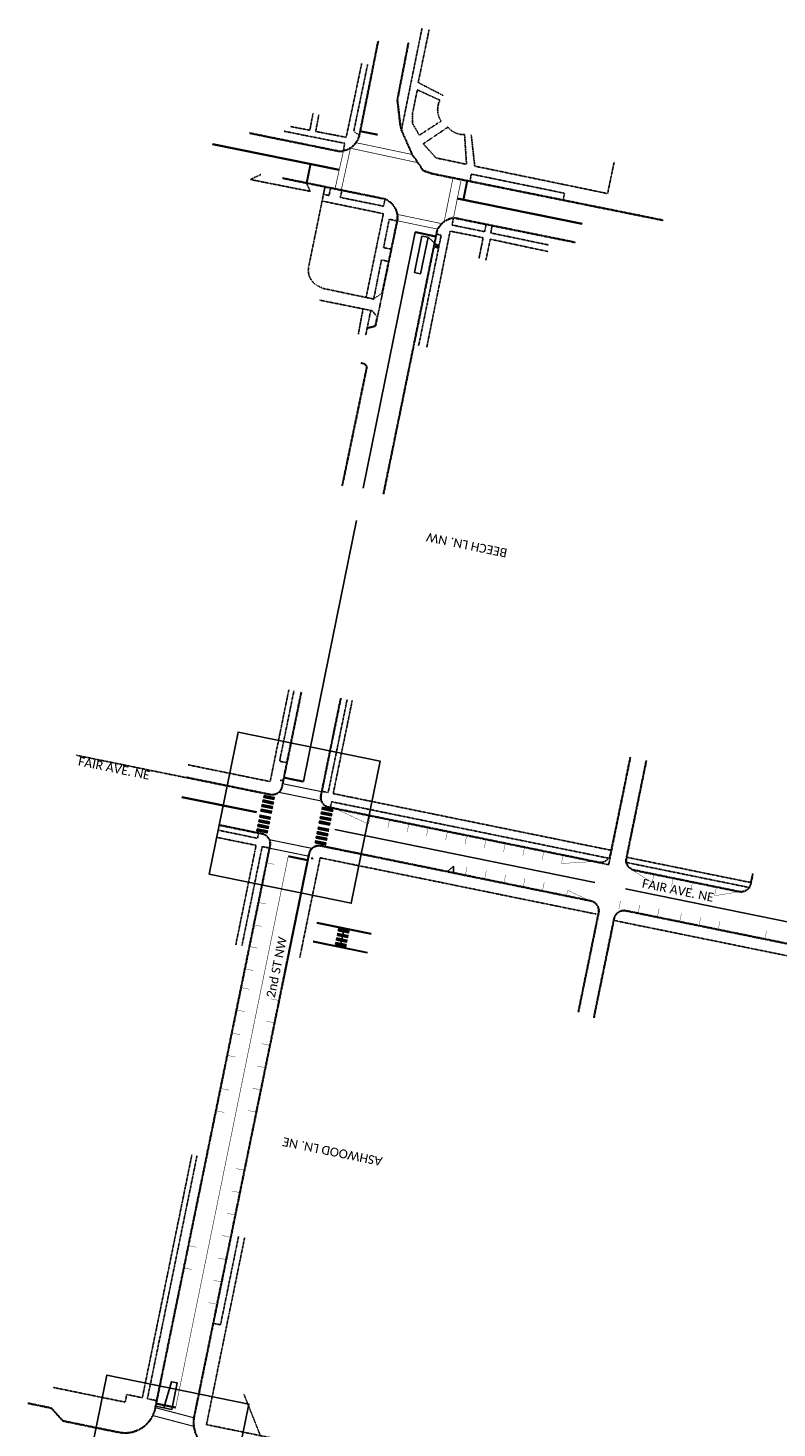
# Model space of a CAD drawing. Header units: feet. Extents: x 2255000 to 2274811, y 288595 to 315000.
# Tile 7 of 13: x 2261028 to 2261751, y 301750 to 303101. Entities that reach past the tile are written whole.
import ezdxf

# ---------------------------------------------------------------- set-up
doc = ezdxf.new("R2010")
doc.units = ezdxf.units.FT
doc.header["$MEASUREMENT"] = 0
for name, pattern in [('dsolidcl', [0]), ('OhDOT_USTN1', [0.055, 0.014, -0.041]), ('OhDOT_USTN3', [0.22, 0.165, -0.055]), ('OhDOT_USTN5', [0.11, 0.055, -0.055])]:
    doc.linetypes.add(name, pattern=pattern)
for name, color, linetype in [('PM_P_CL_Double_Solid', 2, 'dsolidcl'), ('PM_P_Crosswalk', 7, 'Continuous'), ('PM_P_Parking_Lot_Stall', 7, 'Continuous'), ('PM_P_Stop_Line', 7, 'Continuous'), ('PV_X_Curb', 120, 'OhDOT_USTN1'), ('PV_X_Driveway', 7, 'OhDOT_USTN5'), ('PV_X_EOP', 7, 'OhDOT_USTN3'), ('PV_X_Walk', 120, 'OhDOT_USTN5'), ('SC_Scratch7', 12, 'Continuous'), ('SG_P_Detection', 24, 'Continuous'), ('SG_X_PullBox', 7, 'Continuous'), ('SN_P_Signs', 120, 'Continuous')]:
    doc.layers.add(name, color=color, linetype=linetype)
for name, color, linetype, lineweight in [('PM_X_CL_Double_Solid', 251, 'dsolidcl', 35), ('PM_X_Crosswalk', 251, 'Continuous', 60), ('PM_X_Stop_Line', 251, 'Continuous', 120)]:
    doc.layers.add(name, color=color, linetype=linetype, lineweight=lineweight)
doc.styles.add('Slanted-Sub Title', font='calibriz.ttf', dxfattribs={"height": 0.17})

# ---------------------------------------------------------------- blocks, each defined once
blk = doc.blocks.new('SIGPB')
at = {"layer": 'SG_X_PullBox', "color": 7, "linetype": 'Continuous', "lineweight": 0, "flags": 128}
for points in [[(-0.02, 0.075), (-0.075, 0.075), (-0.075, 0.02)], [(-0.068, 0.05), (-0.006, 0.05)], [(-0.036, 0.05), (-0.036, -0.05)], [(0.006, -0.05), (0.006, 0.05), (0.043, 0.05), (0.047, 0.049), (0.053, 0.048), (0.055, 0.046), (0.058, 0.044), (0.061, 0.041), (0.063, 0.037), (0.065, 0.03), (0.065, 0.021), (0.064, 0.018), (0.062, 0.013), (0.059, 0.007), (0.056, 0.005), (0.054, 0.004), (0.052, 0.003), (0.05, 0.002), (0.043, 0.001), (0.006, 0.001)], [(0.075, 0.02), (0.075, 0.075), (0.02, 0.075)], [(0.043, 0.001), (0.065, -0.05)], [(-0.075, -0.02), (-0.075, -0.075), (-0.02, -0.075)], [(0.02, -0.075), (0.075, -0.075), (0.075, -0.02)]]:
    blk.add_lwpolyline(points, dxfattribs=at)
blk = doc.blocks.new('*U1233', base_point=(-16.996, -40.246))
at = {"xscale": 1.000000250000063, "yscale": 1.000000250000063, "zscale": 1.000000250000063}
blk.add_blockref('SIGPB', (-16.996, -40.246), dxfattribs=at)

msp = doc.modelspace()

# ---------------------------------------------------------------- hatches: boundary and pattern name
at = {"layer": 'PM_P_Crosswalk'}
h = msp.add_hatch(color=256, dxfattribs=at)
h.dxf.hatch_style = 1
h.paths.add_polyline_path([(2261254.9415, 302356.3668), (2261254.5414, 302354.4072), (2261264.3393, 302352.4067), (2261264.7394, 302354.3663)])
h = msp.add_hatch(color=256, dxfattribs=at)
h.dxf.hatch_style = 1
h.paths.add_polyline_path([(2261255.8417, 302360.7758), (2261255.4416, 302358.8163), (2261265.2395, 302356.8158), (2261265.6396, 302358.7753)])
h = msp.add_hatch(color=256, dxfattribs=at)
h.dxf.hatch_style = 1
h.paths.add_polyline_path([(2261251.5407, 302339.7105), (2261251.9408, 302341.67), (2261261.7386, 302339.6695), (2261261.3385, 302337.71)])
h = msp.add_hatch(color=256, dxfattribs=at)
h.dxf.hatch_style = 1
h.paths.add_polyline_path([(2261253.1411, 302347.5487), (2261252.741, 302345.5892), (2261262.5388, 302343.5887), (2261262.9389, 302345.5482)])
h = msp.add_hatch(color=256, dxfattribs=at)
h.dxf.hatch_style = 1
h.paths.add_polyline_path([(2261254.0413, 302351.9578), (2261253.6412, 302349.9982), (2261263.439, 302347.9977), (2261263.8391, 302349.9573)])
h = msp.add_hatch(color=256, dxfattribs=at)
h.dxf.hatch_style = 1
h.paths.add_polyline_path([(2261310.3666, 302340.4574), (2261309.9665, 302338.4979), (2261319.7644, 302336.4974), (2261320.1645, 302338.4569)])
h = msp.add_hatch(color=256, dxfattribs=at)
h.dxf.hatch_style = 1
h.paths.add_polyline_path([(2261311.2668, 302344.8665), (2261310.8667, 302342.9069), (2261320.6646, 302340.9064), (2261321.0647, 302342.866)])
h = msp.add_hatch(color=256, dxfattribs=at)
h.dxf.hatch_style = 1
h.paths.add_polyline_path([(2261312.167, 302349.2755), (2261311.7669, 302347.3159), (2261321.5648, 302345.3154), (2261321.9649, 302347.275)])
h = msp.add_hatch(color=256, dxfattribs=at)
h.dxf.hatch_style = 1
h.paths.add_polyline_path([(2261248.84, 302326.4833), (2261249.2401, 302328.4429), (2261259.038, 302326.4424), (2261258.6379, 302324.4828)])
h = msp.add_hatch(color=256, dxfattribs=at)
h.dxf.hatch_style = 1
h.paths.add_polyline_path([(2261249.7402, 302330.8924), (2261250.1403, 302332.852), (2261259.9382, 302330.8515), (2261259.5381, 302328.8919)])
h = msp.add_hatch(color=256, dxfattribs=at)
h.dxf.hatch_style = 1
h.paths.add_polyline_path([(2261250.6404, 302335.3014), (2261251.0405, 302337.261), (2261260.8384, 302335.2605), (2261260.4383, 302333.3009)])
h = msp.add_hatch(color=256, dxfattribs=at)
h.dxf.hatch_style = 1
h.paths.add_polyline_path([(2261307.866, 302328.2101), (2261308.2661, 302330.1697), (2261318.0639, 302328.1692), (2261317.6638, 302326.2096)])
h = msp.add_hatch(color=256, dxfattribs=at)
h.dxf.hatch_style = 1
h.paths.add_polyline_path([(2261309.4664, 302336.0484), (2261309.0663, 302334.0888), (2261318.8641, 302332.0883), (2261319.2642, 302334.0479)])
h = msp.add_hatch(color=256, dxfattribs=at)
h.dxf.hatch_style = 1
h.paths.add_polyline_path([(2261305.1653, 302314.983), (2261305.5654, 302316.9426), (2261315.3633, 302314.9421), (2261314.9632, 302312.9825)])
h = msp.add_hatch(color=256, dxfattribs=at)
h.dxf.hatch_style = 1
h.paths.add_polyline_path([(2261306.0655, 302319.392), (2261306.4656, 302321.3516), (2261316.2635, 302319.3511), (2261315.8634, 302317.3915)])
h = msp.add_hatch(color=256, dxfattribs=at)
h.dxf.hatch_style = 1
h.paths.add_polyline_path([(2261306.9657, 302323.8011), (2261307.3658, 302325.7606), (2261317.1637, 302323.7601), (2261316.7636, 302321.8006)])
h = msp.add_hatch(color=256, dxfattribs=at)
h.dxf.hatch_style = 1
h.paths.add_polyline_path([(2261327.3886, 302230.0166), (2261327.7887, 302231.9762), (2261337.5866, 302229.9757), (2261337.1865, 302228.0161)])
h = msp.add_hatch(color=256, dxfattribs=at)
h.dxf.hatch_style = 1
h.paths.add_polyline_path([(2261324.6879, 302216.7895), (2261325.088, 302218.7491), (2261334.8859, 302216.7486), (2261334.4858, 302214.789)])
h = msp.add_hatch(color=256, dxfattribs=at)
h.dxf.hatch_style = 1
h.paths.add_polyline_path([(2261325.5882, 302221.1986), (2261325.9883, 302223.1581), (2261335.7861, 302221.1576), (2261335.386, 302219.1981)])
h = msp.add_hatch(color=256, dxfattribs=at)
h.dxf.hatch_style = 1
h.paths.add_polyline_path([(2261326.4884, 302225.6076), (2261326.8885, 302227.5672), (2261336.6863, 302225.5667), (2261336.2862, 302223.6071)])

# ---------------------------------------------------------------- linework, layer by layer
at = {"layer": 'PM_P_CL_Double_Solid'}
for p, q in [((2261575.2004, 302276.6257), (2261324.1304, 302327.8885)), ((2261858.045, 302218.8753), (2261604.5952, 302270.624))]:
    msp.add_line(p, q, dxfattribs=at)
for points in [[(2261351.3806, 302657.2899), (2261401.5658, 302904.4124)], [(2261293.7496, 302374.0444), (2261314.2025, 302474.2169), (2261345.0312, 302626.024)]]:
    msp.add_lwpolyline(points, dxfattribs=at)
at = {"layer": 'PM_P_CL_Double_Solid', "const_width": 0.5}
msp.add_lwpolyline([(2261170.432, 301770.0065), (2261279.0614, 302302.0409)], dxfattribs=at)
at = {"layer": 'PM_P_Crosswalk'}
for points, const_width in [([(2261427.03, 302912.5346), (2261384.6227, 302921.3414)], 0.667), ([(2261423.0298, 302907.2374), (2261384.4027, 302915.2591)], 0.667), ([(2261311.2125, 302364.355), (2261273.9331, 302371.9666)], 1), ([(2261310.3066, 302355.4966), (2261270.2184, 302363.6817)], 1), ([(2261301.7562, 302309.6547), (2261261.1678, 302317.942)], 1), ([(2261298.5121, 302302.1521), (2261261.2456, 302309.761)], 1), ([(2261148.8256, 301762.1833), (2261187.7301, 301751.9354)], 1), ([(2261150.8634, 301769.9194), (2261187.8531, 301760.1759)], 1)]:
    msp.add_lwpolyline(points, dxfattribs=dict(at, const_width=const_width))
for points in [[(2261254.9415, 302356.3668), (2261254.5414, 302354.4072), (2261264.3393, 302352.4067), (2261264.7394, 302354.3663)], [(2261255.8417, 302360.7758), (2261255.4416, 302358.8163), (2261265.2395, 302356.8158), (2261265.6396, 302358.7753)], [(2261251.5407, 302339.7105), (2261251.9408, 302341.67), (2261261.7386, 302339.6695), (2261261.3385, 302337.71)], [(2261253.1411, 302347.5487), (2261252.741, 302345.5892), (2261262.5388, 302343.5887), (2261262.9389, 302345.5482)], [(2261254.0413, 302351.9578), (2261253.6412, 302349.9982), (2261263.439, 302347.9977), (2261263.8391, 302349.9573)], [(2261310.3666, 302340.4574), (2261309.9665, 302338.4979), (2261319.7644, 302336.4974), (2261320.1645, 302338.4569)], [(2261311.2668, 302344.8665), (2261310.8667, 302342.9069), (2261320.6646, 302340.9064), (2261321.0647, 302342.866)], [(2261312.167, 302349.2755), (2261311.7669, 302347.3159), (2261321.5648, 302345.3154), (2261321.9649, 302347.275)], [(2261248.84, 302326.4833), (2261249.2401, 302328.4429), (2261259.038, 302326.4424), (2261258.6379, 302324.4828)], [(2261249.7402, 302330.8924), (2261250.1403, 302332.852), (2261259.9382, 302330.8515), (2261259.5381, 302328.8919)], [(2261250.6404, 302335.3014), (2261251.0405, 302337.261), (2261260.8384, 302335.2605), (2261260.4383, 302333.3009)], [(2261307.866, 302328.2101), (2261308.2661, 302330.1697), (2261318.0639, 302328.1692), (2261317.6638, 302326.2096)], [(2261309.4664, 302336.0484), (2261309.0663, 302334.0888), (2261318.8641, 302332.0883), (2261319.2642, 302334.0479)], [(2261305.1653, 302314.983), (2261305.5654, 302316.9426), (2261315.3633, 302314.9421), (2261314.9632, 302312.9825)], [(2261306.0655, 302319.392), (2261306.4656, 302321.3516), (2261316.2635, 302319.3511), (2261315.8634, 302317.3915)], [(2261306.9657, 302323.8011), (2261307.3658, 302325.7606), (2261317.1637, 302323.7601), (2261316.7636, 302321.8006)], [(2261327.3886, 302230.0166), (2261327.7887, 302231.9762), (2261337.5866, 302229.9757), (2261337.1865, 302228.0161)], [(2261324.6879, 302216.7895), (2261325.088, 302218.7491), (2261334.8859, 302216.7486), (2261334.4858, 302214.789)], [(2261325.5882, 302221.1986), (2261325.9883, 302223.1581), (2261335.7861, 302221.1576), (2261335.386, 302219.1981)], [(2261326.4884, 302225.6076), (2261326.8885, 302227.5672), (2261336.6863, 302225.5667), (2261336.2862, 302223.6071)]]:
    msp.add_lwpolyline(points, close=True, dxfattribs=at)
for points in [[(2261306.8331, 302237.5766), (2261359.0603, 302226.913)], [(2261306.9331, 302238.0665), (2261359.1603, 302227.4029)], [(2261329.3458, 302214.6087), (2261332.9467, 302232.2448)], [(2261303.1322, 302219.4506), (2261355.3594, 302208.787)], [(2261303.2322, 302219.9405), (2261355.4594, 302209.2769)]]:
    msp.add_lwpolyline(points, dxfattribs=at)
at = {"layer": 'PM_P_Parking_Lot_Stall', "const_width": 0.333}
for points in [[(2261356.6259, 302333.0096), (2261325.4417, 302347.5864)], [(2261358.2245, 302340.8483), (2261356.6259, 302333.0096)], [(2261376.8413, 302337.0516), (2261375.2427, 302329.213)], [(2261395.4581, 302333.2549), (2261393.8595, 302325.4163)], [(2261395.4581, 302333.2549), (2261393.8595, 302325.4163)], [(2261414.0749, 302329.4583), (2261412.4763, 302321.6196)], [(2261414.0749, 302329.4583), (2261412.4763, 302321.6196)], [(2261432.6917, 302325.6616), (2261431.0931, 302317.823)], [(2261432.6917, 302325.6616), (2261431.0931, 302317.823)], [(2261451.3085, 302321.8649), (2261449.7099, 302314.0263)], [(2261469.9253, 302318.0683), (2261468.3267, 302310.2296)], [(2261469.9253, 302318.0683), (2261468.3267, 302310.2296)], [(2261488.5421, 302314.2716), (2261486.9435, 302306.433)], [(2261507.1589, 302310.4749), (2261505.5603, 302302.6363)], [(2261525.7757, 302306.6783), (2261524.1772, 302298.8396)], [(2261544.3925, 302302.8816), (2261542.794, 302295.043)], [(2261451.6838, 302291.7394), (2261450.0852, 302283.9008)], [(2261470.3006, 302287.9427), (2261468.702, 302280.1041)], [(2261542.794, 302295.043), (2261573.7316, 302296.8912)], [(2261632.0863, 302284.3984), (2261630.4877, 302276.5598), (2261609.986, 302289.4739)], [(2261488.9174, 302284.1461), (2261487.3188, 302276.3074)], [(2261507.5342, 302280.3494), (2261505.9356, 302272.5108)], [(2261526.151, 302276.5527), (2261524.5524, 302268.7141)], [(2261650.7022, 302280.5975), (2261649.1036, 302272.7588)], [(2261650.7031, 302280.6018), (2261649.1045, 302272.7631)], [(2261669.319, 302276.8008), (2261667.7204, 302268.9622)], [(2261690.6948, 302263.8756), (2261692.3728, 302272.0938)], [(2261547.5994, 302264.0144), (2261548.9806, 302269.0797), (2261571.0534, 302258.7214)], [(2261599.8387, 302258.9164), (2261598.2401, 302251.0778)], [(2261690.6948, 302263.8756), (2261714.0029, 302267.6774)], [(2261250.0579, 302257.4664), (2261257.8962, 302255.866)], [(2261618.4555, 302255.1198), (2261616.8569, 302247.2811)], [(2261637.0723, 302251.3231), (2261635.4737, 302243.4844)], [(2261658.6286, 302246.927), (2261657.03, 302239.0883)], [(2261245.6568, 302235.9111), (2261253.4951, 302234.3107)], [(2261677.2454, 302243.1303), (2261675.6468, 302235.2916)], [(2261695.8622, 302239.3336), (2261694.2636, 302231.495)], [(2261740.9344, 302230.1417), (2261739.3358, 302222.303)], [(2261241.8728, 302214.8784), (2261249.7111, 302213.278)], [(2261237.4717, 302193.3232), (2261245.31, 302191.7228)], [(2261233.7742, 302175.2142), (2261241.6125, 302173.6138)], [(2261262.1959, 302164.4527), (2261270.0342, 302162.8523)], [(2261229.3731, 302153.6589), (2261237.2114, 302152.0585)], [(2261257.7948, 302142.8974), (2261265.6331, 302141.297)], [(2261224.8252, 302131.3846), (2261232.6635, 302129.7842)], [(2261253.3586, 302121.1702), (2261261.1969, 302119.5698)], [(2261220.4241, 302109.8293), (2261228.2624, 302108.2289)], [(2261248.9575, 302099.6149), (2261256.7958, 302098.0145)], [(2261213.9085, 302077.9179), (2261221.7468, 302076.3175)], [(2261244.5852, 302078.2008), (2261252.4235, 302076.6004)], [(2261209.5074, 302056.3626), (2261217.3457, 302054.7622)], [(2261240.1841, 302056.6455), (2261248.0224, 302055.0451)], [(2261228.7478, 302000.6335), (2261236.586, 301999.0331)], [(2261224.3467, 301979.0782), (2261232.1849, 301977.4778)], [(2261219.9456, 301957.5229), (2261227.7838, 301955.9225)], [(2261215.5445, 301935.9676), (2261223.3827, 301934.3672)], [(2261182.4542, 301926.3632), (2261190.2925, 301924.7628)], [(2261211.1434, 301914.4124), (2261218.9817, 301912.812)], [(2261178.0531, 301904.8079), (2261185.8914, 301903.2075)], [(2261206.7423, 301892.8571), (2261214.5806, 301891.2567)], [(2261202.3412, 301871.3018), (2261210.1795, 301869.7014)]]:
    msp.add_lwpolyline(points, dxfattribs=at)
at = {"layer": 'PM_P_Parking_Lot_Stall', "const_width": 0.333, "elevation": -0.0008}
for points in [[(2261257.8209, 302295.7988), (2261265.6592, 302294.1984)], [(2261253.4198, 302274.2436), (2261261.2581, 302272.6432)]]:
    msp.add_lwpolyline(points, dxfattribs=at)
at = {"layer": 'PM_P_Parking_Lot_Stall'}
for points in [[(2261438.4539, 302292.5222), (2261432.891, 302287.4056)], [(2261438.4539, 302292.5222), (2261438.6745, 302286.2262)]]:
    msp.add_lwpolyline(points, dxfattribs=at)
at = {"layer": 'PM_P_Stop_Line', "const_width": 2}
for points in [[(2261421.3602, 302900.0861), (2261401.5658, 302904.4124)], [(2261293.7842, 302374.0373), (2261275.1337, 302377.8453)], [(2261297.7119, 302298.2329), (2261279.0614, 302302.0409)], [(2261151.8161, 301773.8074), (2261170.432, 301770.0065)]]:
    msp.add_lwpolyline(points, dxfattribs=at)
at = {"layer": 'PM_X_CL_Double_Solid'}
for points in [[(2261328.3036, 302964.3616), (2261206.0547, 302989.2816)], [(2261442.3105, 302936.6156), (2261562.8125, 302912.2977)], [(2261248.4219, 302344.4308), (2261176.214, 302359.1937)]]:
    msp.add_lwpolyline(points, dxfattribs=at)
at = {"layer": 'PM_X_Crosswalk', "const_width": 0.67}
for points in [[(2261398.4346, 302979.287), (2261344.7182, 302990.5539)], [(2261324.3066, 302946.3225), (2261332.3006, 302982.4007)], [(2261330.3106, 302945.0999), (2261339.1436, 302985.2453)], [(2261339.1436, 302985.2453), (2261403.8477, 302971.3779)], [(2261429.5203, 302914.0025), (2261438.075, 302956.3937)], [(2261438.6411, 302918.4328), (2261445.9799, 302954.7984)]]:
    msp.add_lwpolyline(points, dxfattribs=at)
at = {"layer": 'PM_X_Stop_Line', "const_width": 2}
for points in [[(2261348.7996, 303001.6016), (2261365.4846, 302998.3126)], [(2261296.91, 302951.9017), (2261300.601, 302970.0087)], [(2261451.8067, 302953.6226), (2261448.1373, 302935.4397)]]:
    msp.add_lwpolyline(points, dxfattribs=at)
at = {"layer": 'PV_X_Curb'}
for points in [[(2261241.6854, 302999.586), (2261328.6446, 302981.9418, 0.355083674), (2261348.3055, 302999.121), (2261366.1309, 303088.6147)], [(2261241.7848, 303000.0761), (2261328.6855, 302982.4437, 0.354354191), (2261347.8138, 302999.2122), (2261365.6406, 303088.7123)], [(2261273.5704, 302956.1444), (2261372.4487, 302936.0085, -0.329756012), (2261384.2883, 302916.4136), (2261369.5783, 302845.5803)], [(2261273.6701, 302956.6343), (2261372.5947, 302936.489, -0.330820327), (2261384.7835, 302916.339), (2261370.0678, 302845.4787)], [(2261370.775, 302651.6647), (2261422.6777, 302906.5564, -0.24021659), (2261438.6411, 302918.4328), (2261556.5001, 302894.5794)], [(2261371.2661, 302651.5707), (2261423.1546, 302906.3926, -0.238275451), (2261438.6336, 302917.9241), (2261556.401, 302894.0893)], [(2261355.217, 302773.9676, 0.382107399), (2261349.0671, 302777.9941)], [(2261354.7027, 302773.9502, 0.375492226), (2261349.142, 302777.4998)], [(2261074.7688, 302399.4333), (2261261.5605, 302361.343, 0.414213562), (2261273.3569, 302369.1432), (2261291.9338, 302460.243)], [(2261318.349, 302349.5449), (2261578.7444, 302296.3781, 0.414213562), (2261589.9528, 302303.7856), (2261609.1922, 302398.014)], [(2261624.5155, 302394.3117), (2261605.2762, 302300.0832, 0.414213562), (2261613.0735, 302288.2849), (2261714.0029, 302267.6774, 0.414213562), (2261725.8013, 302275.4747), (2261727.8339, 302285.4299)], [(2261625.0054, 302394.2117), (2261605.7661, 302299.9832, 0.414213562), (2261613.1735, 302288.7748), (2261714.103, 302268.1673, 0.414213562), (2261725.3114, 302275.5748), (2261727.344, 302285.5299)], [(2261310.4487, 302360.8514, 0.414213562), (2261318.249, 302349.055)], [(2261559.412, 302151.7062), (2261578.9531, 302247.4124, 0.414286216), (2261571.1533, 302259.2113), (2261310.7542, 302312.3116, 0.414140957), (2261298.9582, 302304.5137)], [(2261558.9221, 302151.8062), (2261578.4632, 302247.5125, 0.414286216), (2261571.0534, 302258.7214), (2261310.6542, 302311.8217, 0.414140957), (2261299.4481, 302304.4137)], [(2261858.5587, 302088.0123), (2261878.1149, 302183.7929, 0.414286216), (2261870.3151, 302195.5918), (2261605.1841, 302249.657, 0.414140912), (2261593.3881, 302241.8591), (2261573.8453, 302146.1443)], [(2261858.0688, 302088.1124), (2261877.625, 302183.8929, 0.414286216), (2261870.2152, 302195.1019), (2261605.0841, 302249.1671, 0.414140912), (2261593.878, 302241.7591), (2261574.3352, 302146.0443)]]:
    msp.add_lwpolyline(points, format="xyb", dxfattribs=at)
for points in [[(2261394.8951, 303087.0603), (2261384.1763, 303031.9643), (2261386.9379, 303008.239), (2261388.2637, 303002.3054), (2261398.4346, 302979.287), (2261409.2608, 302963.4689), (2261417.7664, 302960.492), (2261640.8413, 302915.4744)], [(2261395.3859, 303086.9648), (2261384.6819, 303031.945), (2261387.4315, 303008.3227), (2261388.741, 303002.4624), (2261398.8732, 302979.5313), (2261409.5808, 302963.8866), (2261417.8991, 302960.9754), (2261640.9402, 302915.9645)], [(2261355.6885, 302811.8498), (2261363.0086, 302813.9452), (2261364.8102, 302822.6204)], [(2261355.8261, 302811.3691), (2261363.4367, 302813.5476), (2261365.2997, 302822.5188)], [(2261354.7027, 302773.9502), (2261330.8984, 302659.3251)], [(2261354.7027, 302773.9502), (2261330.8988, 302659.3273)], [(2261355.217, 302773.9676), (2261331.3884, 302659.2256)], [(2261329.5527, 302454.5364), (2261310.2364, 302359.8108)], [(2261588.3298, 302293.337), (2261609.5696, 302397.3633)], [(2261318.249, 302349.055), (2261588.4422, 302293.8877)], [(2261298.9582, 302304.5137), (2261274.3236, 302183.8603)], [(2261299.4481, 302304.4137), (2261274.8135, 302183.7603)]]:
    msp.add_lwpolyline(points, dxfattribs=at)
at = {"layer": 'PV_X_Curb', "flags": 128}
for points in [[(2261212.4501, 302332.3831), (2261253.929, 302323.914, -0.414213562), (2261261.7264, 302312.1157), (2261150.8785, 301769.2156, -0.414213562), (2261115.4835, 301745.8235), (2261061.4338, 301756.8592), (2261050.2398, 301769.3026), (2261027.8426, 301773.8756)], [(2261352.2355, 302303.8421), (2261310.7566, 302312.3111, 0.414213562), (2261298.9582, 302304.5138), (2261188.1104, 301761.6137, 0.414213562), (2261211.5025, 301726.2186), (2261265.5522, 301715.1829), (2261280.7281, 301722.2421), (2261303.1253, 301717.6691)]]:
    msp.add_lwpolyline(points, format="xyb", dxfattribs=at)
at = {"layer": 'PV_X_Driveway'}
for points in [[(2261298.8746, 302871.1022), (2261314.5954, 302948.3002)], [(2261306.0044, 302853.3753), (2261312.3328, 302850.062)], [(2261369.5783, 302845.5803), (2261361.5814, 302839.7345), (2261312.3328, 302850.062)], [(2261369.5783, 302845.5803), (2261370.0678, 302845.4787)], [(2261364.8102, 302822.6204), (2261360.1513, 302828.3995), (2261309.2036, 302838.7339)], [(2261364.8102, 302822.6204), (2261365.2997, 302822.5188)]]:
    msp.add_lwpolyline(points, dxfattribs=at)
msp.add_lwpolyline([(2261306.0044, 302853.3753, -0.311651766), (2261298.8746, 302871.1022)], format="xyb", dxfattribs=at)
at = {"layer": 'PV_X_EOP'}
msp.add_lwpolyline([(2261370.0678, 302845.4787), (2261365.2997, 302822.5188)], dxfattribs=at)
at = {"layer": 'PV_X_Walk'}
msp.add_line((2261309.8862, 302300.5308), (2261290.1891, 302204.0599), dxfattribs=at)
for points in [[(2261388.5029, 303003.528), (2261408.2298, 303101.2826)], [(2261415.0386, 303099.4239), (2261404.5221, 303048.6519), (2261428.9369, 303036.0214)], [(2261308.6135, 303017.3911), (2261305.5512, 303001.4433), (2261335.0249, 302995.7838), (2261349.9747, 303067.036)], [(2261347.5433, 302997.8987), (2261342.3269, 303001.5893), (2261355.6826, 303066.0515)], [(2261281.3145, 303006.198), (2261299.8738, 303002.6025), (2261303.0533, 303019.0142)], [(2261332.3006, 302982.4007), (2261333.5619, 302990.0059), (2261274.9626, 303001.6799)], [(2261455.7567, 302998.0561), (2261459.1137, 302967.9874), (2261587.406, 302941.4914), (2261593.7064, 302971.998)], [(2261296.8111, 302951.4163), (2261300.2592, 302943.663), (2261242.4984, 302955.0672), (2261252.6211, 302959.939)], [(2261314.6223, 302947.7844), (2261313.0829, 302940.826), (2261318.4822, 302939.6315), (2261319.9226, 302946.705)], [(2261454.6377, 302953.5613), (2261455.7272, 302960.277), (2261545.8093, 302941.7857), (2261544.5038, 302935.4259)], [(2261312.0423, 302934.2666), (2261370.9285, 302922.091)], [(2261372.4487, 302936.0085), (2261371.0865, 302929.3191), (2261329.4493, 302937.7982), (2261330.8115, 302944.4876)], [(2261370.9285, 302922.091), (2261354.2193, 302841.2783)], [(2261384.0295, 302915.1672), (2261376.5412, 302916.7223), (2261371.0918, 302889.3271), (2261378.3629, 302887.8807)], [(2261438.5123, 302917.9026), (2261437.2857, 302911.1422), (2261468.6204, 302904.7193), (2261470.0077, 302911.5744)], [(2261475.8417, 302910.3936), (2261474.5519, 302903.5442), (2261530.2802, 302891.9465)], [(2261422.3304, 302902.3447), (2261426.7477, 302901.3861), (2261404.9717, 302794.7252)], [(2261463.2399, 302878.908), (2261467.2356, 302898.9014), (2261435.3332, 302905.2771), (2261412.8287, 302793.2702)], [(2261529.5495, 302885.664), (2261474.1552, 302897.4315), (2261469.8359, 302877.0989)], [(2261375.898, 302876.0119), (2261369.0233, 302877.4209), (2261361.5814, 302839.7345)], [(2261351.3052, 302830.1939), (2261346.7443, 302805.9795)], [(2261353.8535, 302804.7192), (2261358.716, 302828.6906)], [(2261335.9213, 302453.2361), (2261317.616, 302363.4644)], [(2261340.8202, 302452.2358), (2261322.516, 302362.4689)], [(2261277.5773, 302392.3419), (2261270.7188, 302393.7423)], [(2261311.737, 302364.6669), (2261317.616, 302363.4681)], [(2261320.9176, 302354.6343), (2261319.7187, 302348.7553)], [(2261320.9176, 302354.6343), (2261589.6562, 302299.8334)], [(2261322.516, 302362.4689), (2261591.2558, 302307.6678)], [(2261249.4336, 302319.3922), (2261211.3839, 302327.161)], [(2261248.0332, 302312.5337), (2261209.9835, 302320.3025)], [(2261250.4998, 302324.6142), (2261249.4336, 302319.3922)], [(2261248.0332, 302312.5337), (2261228.4589, 302216.6644)], [(2261253.9119, 302311.3334), (2261234.3376, 302215.4641)], [(2261261.2603, 302309.833), (2261253.9119, 302311.3334)], [(2261576.4445, 302246.1745), (2261309.8862, 302300.5308)], [(2261605.4907, 302301.1338), (2261726.0219, 302276.5552)], [(2261604.4904, 302296.2348), (2261725.0216, 302271.6562)], [(2261836.646, 302092.4864), (2261855.8582, 302186.582), (2261593.0442, 302240.1748)], [(2261138.2199, 301779.516), (2261186.1109, 302014.072)], [(2261143.1188, 301778.5157), (2261191.0099, 302013.0718)], [(2261213.7068, 301849.8738), (2261231.1327, 301935.2208)], [(2261305.5812, 301732.0153), (2261200.1614, 301753.5397), (2261237.0115, 301934.0205)], [(2261206.9242, 301851.2587), (2261213.7068, 301849.8738)], [(2261052.1672, 301789.4173), (2261121.6659, 301775.2272)], [(2261121.6659, 301775.2272), (2261123.169, 301782.589)], [(2261123.169, 301782.589), (2261138.2199, 301779.516)], [(2261143.1188, 301778.5157), (2261151.901, 301776.7226)], [(2261252.2441, 301742.9055), (2261236.3631, 301782.6977)]]:
    msp.add_lwpolyline(points, dxfattribs=at)
for points in [[(2261425.4904, 303031.628), (2261403.6875, 303041.6265), (2261399.1623, 303019.4639), (2261399.1623, 303009.0636), (2261405.5314, 302997.7753), (2261426.621, 303011.4588, -0.26824968)], [(2261433.1963, 303005.5978), (2261409.46, 302989.5422), (2261421.7196, 302975.9113), (2261451.149, 302969.7521), (2261449.3255, 302998.3948, -0.234448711)]]:
    msp.add_lwpolyline(points, format="xyb", close=True, dxfattribs=at)
at = {"layer": 'PV_X_Walk', "flags": 128}
for points in [[(2261279.6859, 302462.7407), (2261261.6085, 302374.1166)], [(2261284.5851, 302461.7416), (2261270.7188, 302393.7423)], [(2261330.0426, 302454.4364), (2261310.7263, 302359.7109)], [(2261261.6085, 302374.0904), (2261182.5395, 302390.2141)]]:
    msp.add_lwpolyline(points, dxfattribs=at)
for points in [[(2261291.444, 302460.343), (2261272.867, 302369.2432, -0.414213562), (2261261.6604, 302361.8329), (2261180.1418, 302378.456)], [(2261310.9386, 302360.7515, 0.414213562), (2261318.3489, 302349.5449)], [(2261027.9426, 301774.3654), (2261050.5013, 301769.7595), (2261061.6953, 301757.3161), (2261115.5835, 301746.3134, 0.414213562), (2261150.3886, 301769.3156), (2261261.2365, 302312.2157, 0.414213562), (2261253.829, 302323.4241), (2261212.3501, 302331.8932)], [(2261303.2254, 301718.159), (2261280.6667, 301722.7649), (2261265.4907, 301715.7057), (2261211.6025, 301726.7085, -0.414213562), (2261188.6003, 301761.5136), (2261299.4481, 302304.4137, -0.414213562), (2261310.6566, 302311.8212), (2261352.1355, 302303.3522)]]:
    msp.add_lwpolyline(points, format="xyb", dxfattribs=at)
at = {"layer": 'SC_Scratch7', "elevation": -0.0008}
for points in [[(2261202.694, 302284.6008), (2261230.7012, 302421.7707), (2261367.8712, 302393.7634), (2261339.8639, 302256.5935)], [(2261076.0076, 301664.1351), (2261104.0149, 301801.3051), (2261241.1849, 301773.2978), (2261213.1776, 301636.1279)]]:
    msp.add_lwpolyline(points, close=True, dxfattribs=at)
at = {"layer": 'SG_P_Detection'}
for points in [[(2261408.1949, 302900.5402), (2261401.0019, 302865.2661), (2261406.8809, 302864.0673), (2261414.0739, 302899.3414), (2261408.1949, 302900.5402)], [(2261421.6553, 302892.5699), (2261414.0754, 302899.3411)], [(2261158.929, 301769.8493), (2261150.835, 301771.5019)]]:
    msp.add_lwpolyline(points, dxfattribs=at)
msp.add_lwpolyline([(2261166.7673, 301768.2489), (2261171.9686, 301793.7233), (2261166.296, 301794.8815), (2261158.929, 301769.8493)], close=True, dxfattribs=at)
at = {"layer": 'SN_P_Signs'}
for points in [[(2261273.1353, 302375.0796), (2261271.2343, 302375.4359)], [(2261272.1519, 302375.2639), (2261271.9798, 302374.4143)], [(2261301.1734, 302299.9937), (2261303.0744, 302299.6374)], [(2261302.1568, 302299.8094), (2261302.3289, 302300.6589)]]:
    msp.add_lwpolyline(points, dxfattribs=at)

# ---------------------------------------------------------------- block references
at = {"layer": 'SG_X_PullBox', "xscale": 20, "yscale": 20, "zscale": 10, "rotation": 349.2354766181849}
msp.add_blockref('*U1233', (2261422.5569, 302890.8387), dxfattribs=at)

# ---------------------------------------------------------------- texts
at = {"layer": 'SC_Scratch7', "char_height": 8.5, "attachment_point": 1, "style": 'Slanted-Sub Title'}
for s, insert, width, rotation in [('BEECH LN. NW', (2261489.3441, 302590.2115, -0.0008), 108.964892, 168.48), ('FAIR AVE. NE', (2261077.3975, 302398.1448), 108.964894, 348.4601198), ('FAIR AVE. NE', (2261621.7686, 302280.3103), 108.964894, 348.4601198), ('2nd ST NW', (2261257.7252, 302166.6116, -0.0001), 60.611471, 78.4601198), ('ASHWOOD LN. NE', (2261368.7794, 302002.9956, -0.0008), 108.964892, 168.46)]:
    msp.add_mtext(s, dxfattribs=dict(at, insert=insert, width=width, rotation=rotation))

doc.saveas('drawing.dxf')
